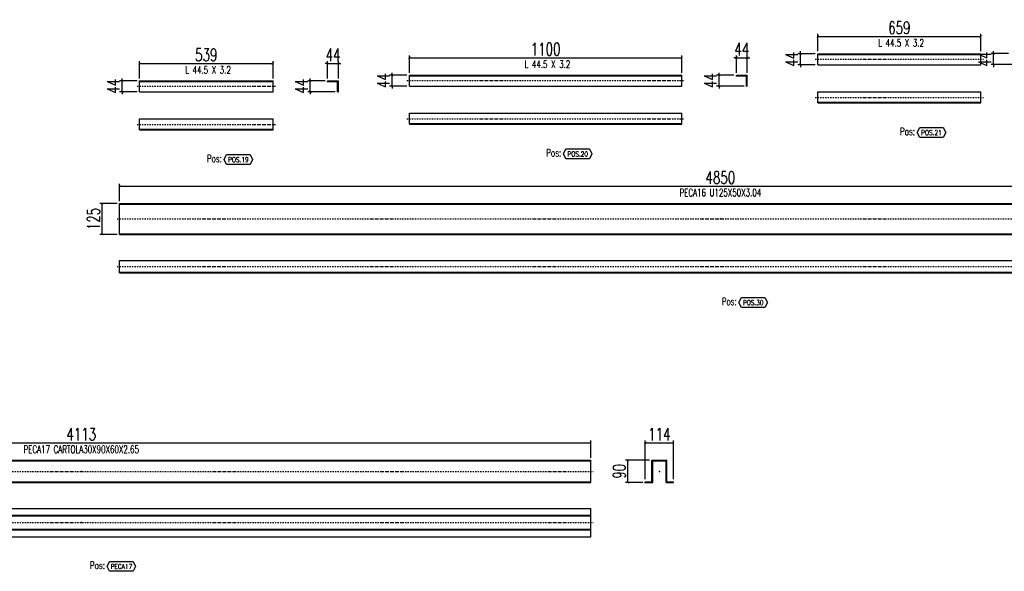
# Model space of a CAD drawing. Header units: feet. Extents: x -13577 to 173285, y -65833 to 34873.
# Tile 91 of 127: x 80625 to 84599, y -58191 to -55962. Entities that reach past the tile are written whole.
import ezdxf
from ezdxf.enums import TextEntityAlignment as Align

# ---------------------------------------------------------------- set-up
doc = ezdxf.new("R2010")
doc.units = ezdxf.units.FT
doc.header["$LTSCALE"] = 10
doc.header["$MEASUREMENT"] = 0
doc.linetypes.add('DASHDOT', pattern=[1, 0.5, -0.25, 0, -0.25])
doc.linetypes.add('HIDDEN', pattern=[0.375, 0.25, -0.125])
doc.layers.get('0').update_dxf_attribs({"linetype": 'CONTINUOUS'})
doc.layers.get('Defpoints').update_dxf_attribs({"linetype": 'CONTINUOUS'})
for name, color, linetype in [('A', 2, 'DASHDOT'), ('FORIR', 4, 'CONTINUOUS'), ('G', 3, 'CONTINUOUS'), ('POS_BOX', 6, 'CONTINUOUS'), ('POS_DES', 2, 'CONTINUOUS'), ('POS_MAT', 2, 'CONTINUOUS'), ('TR', 6, 'HIDDEN'), ('TXT1', 7, 'CONTINUOUS')]:
    doc.layers.add(name, color=color, linetype=linetype)
doc.styles.add('1', font='romans.shx', dxfattribs={"width": 0.7, "height": 50})
doc.styles.add('POS', font='ROMANS', dxfattribs={"width": 0.7})
doc.dimstyles.get("Standard").update_dxf_attribs({"dimtxt": 50, "dimasz": 1, "dimexe": 1, "dimexo": 1, "dimgap": 1, "dimtad": 1, "dimdec": 0, "dimdsep": 46, "dimtxsty": '1', "dimblk": 'ARCHTICK', "dimcen": 3, "dimclrd": 1, "dimclre": 1, "dimclrt": 3, "dimadec": 0, "dimazin": 0, "dimtfac": 1, "dimtdec": 0, "dimtix": 1, "dimtmove": 0, "dimatfit": 3, "dimfxl": 0, "dimtolj": 1, "dimarcsym": 0})

# ---------------------------------------------------------------- blocks, each defined once
blk = doc.blocks.new('_ArchTick')
at = {"color": 0, "linetype": 'ByBlock', "const_width": 0.15}
blk.add_lwpolyline([(-0.5, -0.5), (0.5, 0.5)], dxfattribs=at)
blk = doc.blocks.new('*D633')
at = {"layer": 'Defpoints', "color": 0}
for p in [(82929.9, -57672.2), (78817.4, -57742.2), (82929.9, -57742.2)]:
    blk.add_point(p, dxfattribs=at)
at = {"layer": 'TXT1', "color": 1, "lineweight": -2, "transparency": 16777216}
for p, q in [((78817.4, -57732.2), (78817.4, -57662.2)), ((78817.4, -57672.2), (82929.9, -57672.2)), ((82929.9, -57732.2), (82929.9, -57662.2))]:
    blk.add_line(p, q, dxfattribs=at)
at = {"layer": 'TXT1', "color": 1, "lineweight": -2, "transparency": 16777216, "xscale": 10, "yscale": 10, "zscale": 10, "rotation": 180}
blk.add_blockref('_ArchTick', (78817.4, -57672.2), dxfattribs=at)
at = {"layer": 'TXT1', "color": 1, "lineweight": -2, "transparency": 16777216, "xscale": 10, "yscale": 10, "zscale": 10}
blk.add_blockref('_ArchTick', (82929.9, -57672.2), dxfattribs=at)
at = {"layer": 'TXT1', "color": 3, "transparency": 16777216, "insert": (80873.6, -57637.2), "char_height": 50, "attachment_point": 5, "style": '1'}
blk.add_mtext('\\A1;4113', dxfattribs=at)
blk = doc.blocks.new('3D_INFOM')
blk.add_point((0, 0))
at = {"layer": 'FORIR', "flags": 1}
for tag, p in [('MARK', (7.55, -4.31)), ('NUM_DIS', (7.55, -11.68)), ('NOT_PEZ', (45.73, -11.68)), ('QTA_PEZ', (7.55, -18.55)), ('TIP_PEZ', (45.73, -18.55)), ('TRA_PEZ', (7.55, -26.33)), ('COS_PEZ', (45.73, -26.33)), ('DES_PEZ', (7.55, -33.75))]:
    blk.add_attdef(tag, p, '', height=5, dxfattribs=at)
blk = doc.blocks.new('*D635')
at = {"layer": 'Defpoints', "color": 0}
for p in [(83263.8, -57672.2), (83149.9, -57829.1), (83263.8, -57829.1)]:
    blk.add_point(p, dxfattribs=at)
at = {"layer": 'TXT1', "color": 1, "lineweight": -2, "transparency": 16777216}
for p, q in [((83149.9, -57819.1), (83149.9, -57662.2)), ((83149.9, -57672.2), (83263.8, -57672.2)), ((83263.8, -57819.1), (83263.8, -57662.2))]:
    blk.add_line(p, q, dxfattribs=at)
at = {"layer": 'TXT1', "color": 1, "lineweight": -2, "transparency": 16777216, "xscale": 10, "yscale": 10, "zscale": 10, "rotation": 180}
blk.add_blockref('_ArchTick', (83149.9, -57672.2), dxfattribs=at)
at = {"layer": 'TXT1', "color": 1, "lineweight": -2, "transparency": 16777216, "xscale": 10, "yscale": 10, "zscale": 10}
blk.add_blockref('_ArchTick', (83263.8, -57672.2), dxfattribs=at)
at = {"layer": 'TXT1', "color": 3, "transparency": 16777216, "insert": (83206.9, -57637.2), "char_height": 50, "attachment_point": 5, "style": '1'}
blk.add_mtext('\\A1;114', dxfattribs=at)
blk = doc.blocks.new('*D636')
at = {"layer": 'Defpoints', "color": 0}
for p in [(83079.9, -57742.2), (83176.9, -57742.2), (83149.9, -57832.2)]:
    blk.add_point(p, dxfattribs=at)
at = {"layer": 'TXT1', "color": 1, "lineweight": -2, "transparency": 16777216}
for p, q in [((83166.9, -57742.2), (83069.9, -57742.2)), ((83079.9, -57832.2), (83079.9, -57742.2)), ((83139.9, -57832.2), (83069.9, -57832.2))]:
    blk.add_line(p, q, dxfattribs=at)
at = {"layer": 'TXT1', "color": 1, "lineweight": -2, "transparency": 16777216, "xscale": 10, "yscale": 10, "zscale": 10}
for p, rotation in [((83079.9, -57742.2), 90), ((83079.9, -57832.2), 270)]:
    blk.add_blockref('_ArchTick', p, dxfattribs=dict(at, rotation=rotation))
at = {"layer": 'TXT1', "color": 3, "transparency": 16777216, "insert": (83044.9, -57787.2), "char_height": 50, "attachment_point": 5, "rotation": 90, "style": '1'}
blk.add_mtext('\\A1;90', dxfattribs=at)
blk = doc.blocks.new('POSITION_PRO')
at = {"layer": 'POS_BOX'}
blk.add_lwpolyline([(10.5, -2), (9.5, -4), (0, -4), (-1, -2), (0, 0), (9.5, 0)], close=True, dxfattribs=at)
at = {"insert": (-7.93, -0.05), "char_height": 3, "width": 11.9956, "attachment_point": 1, "style": 'POS'}
blk.add_mtext('Pos:', dxfattribs=at)
at = {"style": 'POS', "width": 0.7}
blk.add_attdef('POS_PEZ', text='', height=2, dxfattribs=at).set_placement((4.76, -3.05), align=Align.CENTER)
at = {"layer": 'POS_DES', "style": 'POS', "width": 0.7, "flags": 1}
for tag, p in [('SPE_PRO', (-7.8, -5.07)), ('LUN_PRO', (-7.82, -5.58)), ('LAR_PRO', (-7.79, -4.53))]:
    blk.add_attdef(tag, p, '', height=0.35, dxfattribs=at)
at = {"layer": 'POS_MAT', "style": 'POS', "width": 0.7, "flags": 1}
for tag, p in [('MAT_PRO', (-6.89, -4.03)), ('PUN_NET2', (-6.94, -7.74)), ('NOM_PRO', (-6.94, -6.11)), ('PUN_NET', (-6.94, -7.16)), ('MAR_CMP', (-6.89, -8.22)), ('PUN_LIS', (-6.94, -6.63)), ('NOT_PEZ', (-6.89, -9.21)), ('QTA_PEZ', (-6.89, -8.75))]:
    blk.add_attdef(tag, text='', height=0.35, dxfattribs=at).set_placement(p, align=Align.CENTER)
blk = doc.blocks.new('*D1129')
at = {"layer": 'Defpoints', "color": 0}
for p in [(81647.6, -56139.6), (81108.6, -56209.6), (81647.6, -56209.6)]:
    blk.add_point(p, dxfattribs=at)
at = {"layer": 'TXT1', "color": 1, "lineweight": -2, "transparency": 16777216}
for p, q in [((81108.6, -56199.6), (81108.6, -56129.6)), ((81108.6, -56139.6), (81647.6, -56139.6)), ((81647.6, -56199.6), (81647.6, -56129.6))]:
    blk.add_line(p, q, dxfattribs=at)
at = {"layer": 'TXT1', "color": 1, "lineweight": -2, "transparency": 16777216, "xscale": 10, "yscale": 10, "zscale": 10, "rotation": 180}
blk.add_blockref('_ArchTick', (81108.6, -56139.6), dxfattribs=at)
at = {"layer": 'TXT1', "color": 1, "lineweight": -2, "transparency": 16777216, "xscale": 10, "yscale": 10, "zscale": 10}
blk.add_blockref('_ArchTick', (81647.6, -56139.6), dxfattribs=at)
at = {"layer": 'TXT1', "color": 3, "transparency": 16777216, "insert": (81378.1, -56104.6), "char_height": 50, "attachment_point": 5, "style": '1'}
blk.add_mtext('\\A1;539', dxfattribs=at)
blk = doc.blocks.new('*D1130')
at = {"layer": 'Defpoints', "color": 0}
for p in [(81038.6, -56209.6), (81108.6, -56209.6), (81108.6, -56253.6)]:
    blk.add_point(p, dxfattribs=at)
at = {"layer": 'TXT1', "color": 1, "lineweight": -2, "transparency": 16777216}
for p, q in [((81098.6, -56209.6), (81028.6, -56209.6)), ((81038.6, -56209.6), (81038.6, -56199.6)), ((81038.6, -56253.6), (81038.6, -56209.6)), ((81098.6, -56253.6), (81028.6, -56253.6)), ((81038.6, -56253.6), (81038.6, -56263.6))]:
    blk.add_line(p, q, dxfattribs=at)
at = {"layer": 'TXT1', "color": 1, "lineweight": -2, "transparency": 16777216, "xscale": 10, "yscale": 10, "zscale": 10}
for p, rotation in [((81038.6, -56209.6), 270), ((81038.6, -56253.6), 90)]:
    blk.add_blockref('_ArchTick', p, dxfattribs=dict(at, rotation=rotation))
at = {"layer": 'TXT1', "color": 3, "transparency": 16777216, "insert": (81003.6, -56231.6), "char_height": 50, "attachment_point": 5, "rotation": 90, "style": '1'}
blk.add_mtext('\\A1;44', dxfattribs=at)
blk = doc.blocks.new('*D1131')
at = {"layer": 'Defpoints', "color": 0}
for p in [(81911.6, -56139.6), (81867.6, -56209.6), (81911.6, -56209.6)]:
    blk.add_point(p, dxfattribs=at)
at = {"layer": 'TXT1', "color": 1, "lineweight": -2, "transparency": 16777216}
for p, q in [((81867.6, -56139.6), (81857.6, -56139.6)), ((81867.6, -56199.6), (81867.6, -56129.6)), ((81867.6, -56139.6), (81911.6, -56139.6)), ((81911.6, -56199.6), (81911.6, -56129.6)), ((81911.6, -56139.6), (81921.6, -56139.6))]:
    blk.add_line(p, q, dxfattribs=at)
at = {"layer": 'TXT1', "color": 1, "lineweight": -2, "transparency": 16777216, "xscale": 10, "yscale": 10, "zscale": 10}
blk.add_blockref('_ArchTick', (81867.6, -56139.6), dxfattribs=at)
at = {"layer": 'TXT1', "color": 1, "lineweight": -2, "transparency": 16777216, "xscale": 10, "yscale": 10, "zscale": 10, "rotation": 180}
blk.add_blockref('_ArchTick', (81911.6, -56139.6), dxfattribs=at)
at = {"layer": 'TXT1', "color": 3, "transparency": 16777216, "insert": (81889.6, -56104.6), "char_height": 50, "attachment_point": 5, "style": '1'}
blk.add_mtext('\\A1;44', dxfattribs=at)
blk = doc.blocks.new('*D1132')
at = {"layer": 'Defpoints', "color": 0}
for p in [(81797.6, -56209.6), (81867.6, -56209.6), (81908.4, -56253.6)]:
    blk.add_point(p, dxfattribs=at)
at = {"layer": 'TXT1', "color": 1, "lineweight": -2, "transparency": 16777216}
for p, q in [((81857.6, -56209.6), (81787.6, -56209.6)), ((81797.6, -56209.6), (81797.6, -56199.6)), ((81797.6, -56253.6), (81797.6, -56209.6)), ((81898.4, -56253.6), (81787.6, -56253.6)), ((81797.6, -56253.6), (81797.6, -56263.6))]:
    blk.add_line(p, q, dxfattribs=at)
at = {"layer": 'TXT1', "color": 1, "lineweight": -2, "transparency": 16777216, "xscale": 10, "yscale": 10, "zscale": 10}
for p, rotation in [((81797.6, -56209.6), 270), ((81797.6, -56253.6), 90)]:
    blk.add_blockref('_ArchTick', p, dxfattribs=dict(at, rotation=rotation))
at = {"layer": 'TXT1', "color": 3, "transparency": 16777216, "insert": (81762.6, -56231.6), "char_height": 50, "attachment_point": 5, "rotation": 90, "style": '1'}
blk.add_mtext('\\A1;44', dxfattribs=at)
blk = doc.blocks.new('*D1133')
at = {"layer": 'Defpoints', "color": 0}
for p in [(83297.8, -56116.6), (82197.8, -56186.6), (83297.8, -56186.6)]:
    blk.add_point(p, dxfattribs=at)
at = {"layer": 'TXT1', "color": 1, "lineweight": -2, "transparency": 16777216}
for p, q in [((82197.8, -56176.6), (82197.8, -56106.6)), ((83297.8, -56176.6), (83297.8, -56106.6)), ((82197.8, -56116.6), (83297.8, -56116.6))]:
    blk.add_line(p, q, dxfattribs=at)
at = {"layer": 'TXT1', "color": 1, "lineweight": -2, "transparency": 16777216, "xscale": 10, "yscale": 10, "zscale": 10, "rotation": 180}
blk.add_blockref('_ArchTick', (82197.8, -56116.6), dxfattribs=at)
at = {"layer": 'TXT1', "color": 1, "lineweight": -2, "transparency": 16777216, "xscale": 10, "yscale": 10, "zscale": 10}
blk.add_blockref('_ArchTick', (83297.8, -56116.6), dxfattribs=at)
at = {"layer": 'TXT1', "color": 3, "transparency": 16777216, "insert": (82747.8, -56081.6), "char_height": 50, "attachment_point": 5, "style": '1'}
blk.add_mtext('\\A1;1100', dxfattribs=at)
blk = doc.blocks.new('*D1134')
at = {"layer": 'Defpoints', "color": 0}
for p in [(82127.8, -56186.6), (82197.8, -56186.6), (82197.8, -56230.6)]:
    blk.add_point(p, dxfattribs=at)
at = {"layer": 'TXT1', "color": 1, "lineweight": -2, "transparency": 16777216}
for p, q in [((82187.8, -56186.6), (82117.8, -56186.6)), ((82127.8, -56186.6), (82127.8, -56176.6)), ((82127.8, -56230.6), (82127.8, -56186.6)), ((82187.8, -56230.6), (82117.8, -56230.6)), ((82127.8, -56230.6), (82127.8, -56240.6))]:
    blk.add_line(p, q, dxfattribs=at)
at = {"layer": 'TXT1', "color": 1, "lineweight": -2, "transparency": 16777216, "xscale": 10, "yscale": 10, "zscale": 10}
for p, rotation in [((82127.8, -56186.6), 270), ((82127.8, -56230.6), 90)]:
    blk.add_blockref('_ArchTick', p, dxfattribs=dict(at, rotation=rotation))
at = {"layer": 'TXT1', "color": 3, "transparency": 16777216, "insert": (82092.8, -56208.6), "char_height": 50, "attachment_point": 5, "rotation": 90, "style": '1'}
blk.add_mtext('\\A1;44', dxfattribs=at)
blk = doc.blocks.new('*D1135')
at = {"layer": 'Defpoints', "color": 0}
for p in [(83561.8, -56116.6), (83517.8, -56186.6), (83561.8, -56186.6)]:
    blk.add_point(p, dxfattribs=at)
at = {"layer": 'TXT1', "color": 1, "lineweight": -2, "transparency": 16777216}
for p, q in [((83517.8, -56176.6), (83517.8, -56106.6)), ((83561.8, -56176.6), (83561.8, -56106.6)), ((83517.8, -56116.6), (83507.8, -56116.6)), ((83517.8, -56116.6), (83561.8, -56116.6)), ((83561.8, -56116.6), (83571.8, -56116.6))]:
    blk.add_line(p, q, dxfattribs=at)
at = {"layer": 'TXT1', "color": 1, "lineweight": -2, "transparency": 16777216, "xscale": 10, "yscale": 10, "zscale": 10}
blk.add_blockref('_ArchTick', (83517.8, -56116.6), dxfattribs=at)
at = {"layer": 'TXT1', "color": 1, "lineweight": -2, "transparency": 16777216, "xscale": 10, "yscale": 10, "zscale": 10, "rotation": 180}
blk.add_blockref('_ArchTick', (83561.8, -56116.6), dxfattribs=at)
at = {"layer": 'TXT1', "color": 3, "transparency": 16777216, "insert": (83539.8, -56081.6), "char_height": 50, "attachment_point": 5, "style": '1'}
blk.add_mtext('\\A1;44', dxfattribs=at)
blk = doc.blocks.new('*D1136')
at = {"layer": 'Defpoints', "color": 0}
for p in [(83447.8, -56186.6), (83517.8, -56186.6), (83558.6, -56230.6)]:
    blk.add_point(p, dxfattribs=at)
at = {"layer": 'TXT1', "color": 1, "lineweight": -2, "transparency": 16777216}
for p, q in [((83507.8, -56186.6), (83437.8, -56186.6)), ((83447.8, -56186.6), (83447.8, -56176.6)), ((83447.8, -56230.6), (83447.8, -56186.6)), ((83548.6, -56230.6), (83437.8, -56230.6)), ((83447.8, -56230.6), (83447.8, -56240.6))]:
    blk.add_line(p, q, dxfattribs=at)
at = {"layer": 'TXT1', "color": 1, "lineweight": -2, "transparency": 16777216, "xscale": 10, "yscale": 10, "zscale": 10}
for p, rotation in [((83447.8, -56186.6), 270), ((83447.8, -56230.6), 90)]:
    blk.add_blockref('_ArchTick', p, dxfattribs=dict(at, rotation=rotation))
at = {"layer": 'TXT1', "color": 3, "transparency": 16777216, "insert": (83412.8, -56208.6), "char_height": 50, "attachment_point": 5, "rotation": 90, "style": '1'}
blk.add_mtext('\\A1;44', dxfattribs=at)
blk = doc.blocks.new('*D1137')
at = {"layer": 'Defpoints', "color": 0}
for p in [(84504.9, -56030.3), (83845.9, -56100.3), (84504.9, -56100.3)]:
    blk.add_point(p, dxfattribs=at)
at = {"layer": 'TXT1', "color": 1, "lineweight": -2, "transparency": 16777216}
for p, q in [((83845.9, -56090.3), (83845.9, -56020.3)), ((83845.9, -56030.3), (84504.9, -56030.3)), ((84504.9, -56090.3), (84504.9, -56020.3))]:
    blk.add_line(p, q, dxfattribs=at)
at = {"layer": 'TXT1', "color": 1, "lineweight": -2, "transparency": 16777216, "xscale": 10, "yscale": 10, "zscale": 10, "rotation": 180}
blk.add_blockref('_ArchTick', (83845.9, -56030.3), dxfattribs=at)
at = {"layer": 'TXT1', "color": 1, "lineweight": -2, "transparency": 16777216, "xscale": 10, "yscale": 10, "zscale": 10}
blk.add_blockref('_ArchTick', (84504.9, -56030.3), dxfattribs=at)
at = {"layer": 'TXT1', "color": 3, "transparency": 16777216, "insert": (84175.4, -55995.3), "char_height": 50, "attachment_point": 5, "style": '1'}
blk.add_mtext('\\A1;659', dxfattribs=at)
blk = doc.blocks.new('*D1138')
at = {"layer": 'Defpoints', "color": 0}
for p in [(83775.9, -56100.3), (83845.9, -56100.3), (83845.9, -56144.3)]:
    blk.add_point(p, dxfattribs=at)
at = {"layer": 'TXT1', "color": 1, "lineweight": -2, "transparency": 16777216}
for p, q in [((83835.9, -56100.3), (83765.9, -56100.3)), ((83775.9, -56100.3), (83775.9, -56090.3)), ((83775.9, -56144.3), (83775.9, -56100.3)), ((83835.9, -56144.3), (83765.9, -56144.3)), ((83775.9, -56144.3), (83775.9, -56154.3))]:
    blk.add_line(p, q, dxfattribs=at)
at = {"layer": 'TXT1', "color": 1, "lineweight": -2, "transparency": 16777216, "xscale": 10, "yscale": 10, "zscale": 10}
for p, rotation in [((83775.9, -56100.3), 270), ((83775.9, -56144.3), 90)]:
    blk.add_blockref('_ArchTick', p, dxfattribs=dict(at, rotation=rotation))
at = {"layer": 'TXT1', "color": 3, "transparency": 16777216, "insert": (83740.9, -56122.3), "char_height": 50, "attachment_point": 5, "rotation": 90, "style": '1'}
blk.add_mtext('\\A1;44', dxfattribs=at)
blk = doc.blocks.new('*D1140')
at = {"layer": 'Defpoints', "color": 0}
for p in [(84555.3, -56099.8), (84625.3, -56099.8), (84666.1, -56143.8)]:
    blk.add_point(p, dxfattribs=at)
at = {"layer": 'TXT1', "color": 1, "lineweight": -2, "transparency": 16777216}
for p, q in [((84615.3, -56099.8), (84545.3, -56099.8)), ((84555.3, -56099.8), (84555.3, -56089.8)), ((84555.3, -56143.8), (84555.3, -56099.8)), ((84656.1, -56143.8), (84545.3, -56143.8)), ((84555.3, -56143.8), (84555.3, -56153.8))]:
    blk.add_line(p, q, dxfattribs=at)
at = {"layer": 'TXT1', "color": 1, "lineweight": -2, "transparency": 16777216, "xscale": 10, "yscale": 10, "zscale": 10}
for p, rotation in [((84555.3, -56099.8), 270), ((84555.3, -56143.8), 90)]:
    blk.add_blockref('_ArchTick', p, dxfattribs=dict(at, rotation=rotation))
at = {"layer": 'TXT1', "color": 3, "transparency": 16777216, "insert": (84520.3, -56121.8), "char_height": 50, "attachment_point": 5, "rotation": 90, "style": '1'}
blk.add_mtext('\\A1;44', dxfattribs=at)
blk = doc.blocks.new('*D1165')
at = {"layer": 'Defpoints', "color": 0}
for p in [(85878, -56635.2), (81028, -56705.2), (85878, -56705.2)]:
    blk.add_point(p, dxfattribs=at)
at = {"layer": 'TXT1', "color": 1, "lineweight": -2, "transparency": 16777216}
for p, q in [((81028, -56695.2), (81028, -56625.2)), ((85878, -56695.2), (85878, -56625.2)), ((81028, -56635.2), (85878, -56635.2))]:
    blk.add_line(p, q, dxfattribs=at)
at = {"layer": 'TXT1', "color": 1, "lineweight": -2, "transparency": 16777216, "xscale": 10, "yscale": 10, "zscale": 10, "rotation": 180}
blk.add_blockref('_ArchTick', (81028, -56635.2), dxfattribs=at)
at = {"layer": 'TXT1', "color": 1, "lineweight": -2, "transparency": 16777216, "xscale": 10, "yscale": 10, "zscale": 10}
blk.add_blockref('_ArchTick', (85878, -56635.2), dxfattribs=at)
at = {"layer": 'TXT1', "color": 3, "transparency": 16777216, "insert": (83453, -56600.2), "char_height": 50, "attachment_point": 5, "style": '1'}
blk.add_mtext('\\A1;4850', dxfattribs=at)
blk = doc.blocks.new('*D1166')
at = {"layer": 'Defpoints', "color": 0}
for p in [(80958, -56705.2), (81028, -56705.2), (81028, -56830.2)]:
    blk.add_point(p, dxfattribs=at)
at = {"layer": 'TXT1', "color": 1, "lineweight": -2, "transparency": 16777216}
for p, q in [((81018, -56705.2), (80948, -56705.2)), ((80958, -56830.2), (80958, -56705.2)), ((81018, -56830.2), (80948, -56830.2))]:
    blk.add_line(p, q, dxfattribs=at)
at = {"layer": 'TXT1', "color": 1, "lineweight": -2, "transparency": 16777216, "xscale": 10, "yscale": 10, "zscale": 10}
for p, rotation in [((80958, -56705.2), 90), ((80958, -56830.2), 270)]:
    blk.add_blockref('_ArchTick', p, dxfattribs=dict(at, rotation=rotation))
at = {"layer": 'TXT1', "color": 3, "transparency": 16777216, "insert": (80923, -56767.7), "char_height": 50, "attachment_point": 5, "rotation": 90, "style": '1'}
blk.add_mtext('\\A1;125', dxfattribs=at)

msp = doc.modelspace()

# ---------------------------------------------------------------- linework, layer by layer
at = {"layer": 'A'}
for p, q in [((83835.9, -56122.3), (84514.9, -56122.3)), ((82187.8, -56208.6), (83307.8, -56208.6)), ((81098.6, -56231.6), (81657.6, -56231.6)), ((83835.9, -56276.3), (84514.9, -56276.3)), ((81098.6, -56385.6), (81657.6, -56385.6)), ((82187.8, -56362.6), (83307.8, -56362.6)), ((81018, -56767.7), (85888, -56767.7)), ((81018, -56960.2), (85888, -56960.2)), ((78807.4, -57787.2), (82939.9, -57787.2)), ((78807.4, -57994.1), (82939.9, -57994.1))]:
    msp.add_line(p, q, dxfattribs=at)
for p in [(83845.9, -56103.5), (82197.8, -56189.8), (83517.8, -56189.8), (81108.6, -56212.8), (81867.6, -56212.8), (83845.9, -56295.1), (82197.8, -56381.4), (81108.6, -56404.4), (81028, -56708.2), (81028, -56982.2), (83149.9, -57832.2)]:
    msp.add_point(p, dxfattribs=at)
at = {"layer": 'G'}
for p, q in [((83845.9, -56100.3), (84504.9, -56100.3)), ((83845.9, -56144.3), (83845.9, -56100.3)), ((84504.9, -56144.3), (84504.9, -56100.3)), ((83845.9, -56144.3), (84504.9, -56144.3)), ((82197.8, -56186.6), (83297.8, -56186.6)), ((82197.8, -56230.6), (82197.8, -56186.6)), ((83297.8, -56230.6), (83297.8, -56186.6)), ((83517.8, -56189.8), (83517.8, -56186.6)), ((83517.8, -56186.6), (83561.8, -56186.6)), ((83517.8, -56189.8), (83558.6, -56189.8)), ((83558.6, -56230.6), (83558.6, -56189.8)), ((83561.8, -56230.6), (83561.8, -56186.6)), ((81108.6, -56209.6), (81647.6, -56209.6)), ((81108.6, -56253.6), (81108.6, -56209.6)), ((81647.6, -56253.6), (81647.6, -56209.6)), ((81867.6, -56212.8), (81867.6, -56209.6)), ((81867.6, -56209.6), (81911.6, -56209.6)), ((81867.6, -56212.8), (81908.4, -56212.8)), ((81908.4, -56253.6), (81908.4, -56212.8)), ((81911.6, -56253.6), (81911.6, -56209.6)), ((81108.6, -56253.6), (81647.6, -56253.6)), ((81908.4, -56253.6), (81911.6, -56253.6)), ((82197.8, -56230.6), (83297.8, -56230.6)), ((83558.6, -56230.6), (83561.8, -56230.6)), ((83845.9, -56254.3), (84504.9, -56254.3)), ((83845.9, -56298.3), (83845.9, -56254.3)), ((84504.9, -56298.3), (84504.9, -56254.3)), ((83845.9, -56298.3), (84504.9, -56298.3)), ((82197.8, -56340.6), (83297.8, -56340.6)), ((82197.8, -56384.6), (82197.8, -56340.6)), ((83297.8, -56384.6), (83297.8, -56340.6)), ((81108.6, -56363.6), (81647.6, -56363.6)), ((81108.6, -56407.6), (81108.6, -56363.6)), ((81647.6, -56407.6), (81647.6, -56363.6)), ((82197.8, -56384.6), (83297.8, -56384.6)), ((81108.6, -56407.6), (81647.6, -56407.6)), ((81028, -56705.2), (85878, -56705.2)), ((81028, -56830.2), (81028, -56705.2)), ((81028, -56830.2), (85878, -56830.2)), ((81028, -56935.2), (85878, -56935.2)), ((81028, -56985.2), (81028, -56935.2)), ((81028, -56985.2), (85878, -56985.2)), ((78817.4, -57742.2), (82929.9, -57742.2)), ((82929.9, -57832.2), (82929.9, -57742.2)), ((83176.9, -57829.1), (83176.9, -57742.2)), ((83176.9, -57742.2), (83236.9, -57742.2)), ((83179.9, -57745.2), (83233.8, -57745.2)), ((83179.9, -57832.2), (83179.9, -57745.2)), ((83233.8, -57832.2), (83233.8, -57745.2)), ((83236.9, -57829.1), (83236.9, -57742.2)), ((78817.4, -57829.1), (82929.9, -57829.1)), ((78817.4, -57832.2), (82929.9, -57832.2)), ((83149.9, -57832.2), (83149.9, -57829.1)), ((83149.9, -57829.1), (83176.9, -57829.1)), ((83149.9, -57832.2), (83179.9, -57832.2)), ((83233.8, -57832.2), (83263.8, -57832.2)), ((83236.9, -57829.1), (83263.8, -57829.1)), ((83263.8, -57832.2), (83263.8, -57829.1)), ((78817.4, -57937.2), (82929.9, -57937.2)), ((82929.9, -58051.1), (82929.9, -57937.2)), ((78817.4, -57964.1), (82929.9, -57964.1)), ((78817.4, -58024.1), (82929.9, -58024.1)), ((78817.4, -58051.1), (82929.9, -58051.1))]:
    msp.add_line(p, q, dxfattribs=at)
for p in [(83845.9, -56103.5), (82197.8, -56189.8), (83517.8, -56189.8), (81108.6, -56212.8), (81867.6, -56212.8), (83845.9, -56295.1), (82197.8, -56381.4), (81108.6, -56404.4), (81028, -56708.2), (81028, -56982.2), (83149.9, -57832.2)]:
    msp.add_point(p, dxfattribs=at)
at = {"layer": 'TR'}
for p, q in [((83845.9, -56103.5), (84504.9, -56103.5)), ((82197.8, -56189.8), (83297.8, -56189.8)), ((81108.6, -56212.8), (81647.6, -56212.8)), ((83845.9, -56295.1), (84504.9, -56295.1)), ((82197.8, -56381.4), (83297.8, -56381.4)), ((81108.6, -56404.4), (81647.6, -56404.4)), ((81028, -56708.2), (85878, -56708.2)), ((81028, -56827.2), (85878, -56827.2)), ((81028, -56982.2), (85878, -56982.2)), ((78817.4, -57745.2), (82929.9, -57745.2)), ((78817.4, -57967.2), (82929.9, -57967.2)), ((78817.4, -58021.1), (82929.9, -58021.1))]:
    msp.add_line(p, q, dxfattribs=at)
for p in [(83845.9, -56103.5), (82197.8, -56189.8), (83517.8, -56189.8), (81108.6, -56212.8), (81867.6, -56212.8), (83845.9, -56295.1), (82197.8, -56381.4), (81108.6, -56404.4), (81028, -56708.2), (81028, -56982.2), (83149.9, -57832.2)]:
    msp.add_point(p, dxfattribs=at)

# ---------------------------------------------------------------- block references
at = {"xscale": 10, "yscale": 10, "zscale": 10}
for p, values in [((84257.4, -56398.3), {'POS_PEZ': 'POS.21'}), ((81460.1, -56507.6), {'POS_PEZ': 'POS.19'}), ((82829.8, -56484.6), {'POS_PEZ': 'POS.20'}), ((83538, -57085.2), {'POS_PEZ': 'POS.30'}), ((80988.1, -58151.1), {'POS_PEZ': 'PECA17'})]:
    msp.add_blockref('POSITION_PRO', p, dxfattribs=at).add_auto_attribs(values)
for p in [(83453, -56767.7), (83453, -56983.7), (80873.6, -57787.2), (83206.9, -57787.2), (80873.6, -57994.1)]:
    msp.add_blockref('3D_INFOM', p, dxfattribs=at)

# ---------------------------------------------------------------- texts
at = {"layer": 'TXT1', "color": 7, "style": '1', "width": 0.7}
for s, p in [(' L 44.5 X 3.2', (84175.4, -56080.3)), (' L 44.5 X 3.2', (81378.1, -56189.6)), (' L 44.5 X 3.2', (82747.8, -56166.6)), ('PECA16 U125X50X3.04', (83453, -56685.2)), ('PECA17 CARTOLA30X90X60X2.65', (80873.6, -57722.2))]:
    msp.add_text(s, height=30, dxfattribs=at).set_placement(p, align=Align.BOTTOM_CENTER)

# ---------------------------------------------------------------- dimensions: what is measured, and where the dimension line sits
at = {"layer": 'TXT1'}
for base, p1, p2, picture, middle in [((84504.9, -56030.3), (83845.9, -56100.3), (84504.9, -56100.3), '*D1137', (84175.4, -55995.3)), ((83297.8, -56116.6), (82197.8, -56186.6), (83297.8, -56186.6), '*D1133', (82747.8, -56081.6)), ((83561.8, -56116.6), (83517.8, -56186.6), (83561.8, -56186.6), '*D1135', (83539.8, -56081.6)), ((81647.6, -56139.6), (81108.6, -56209.6), (81647.6, -56209.6), '*D1129', (81378.1, -56104.6)), ((81911.6, -56139.6), (81867.6, -56209.6), (81911.6, -56209.6), '*D1131', (81889.6, -56104.6)), ((85878, -56635.2), (81028, -56705.2), (85878, -56705.2), '*D1165', (83453, -56600.2)), ((82929.8912, -57672.1874), (78817.3506, -57742.1874), (82929.8912, -57742.1874), '*D633', (80873.6209, -57637.1874)), ((83263.8, -57672.2), (83149.9, -57829.1), (83263.8, -57829.1), '*D635', (83206.9, -57637.2))]:
    dim = msp.add_linear_dim(base=base, p1=p1, p2=p2, dimstyle='Standard', override={"dimscale": 10}, dxfattribs=at)
    dim.commit()
    dim.dimension.update_dxf_attribs({"geometry": picture, "text_midpoint": middle})
for base, p1, p2, picture, middle in [((83775.9, -56100.3), (83845.9, -56144.3), (83845.9, -56100.3), '*D1138', (83740.9, -56122.3)), ((84555.3, -56099.8), (84666.1, -56143.8), (84625.3, -56099.8), '*D1140', (84520.3, -56121.8)), ((82127.8, -56186.6), (82197.8, -56230.6), (82197.8, -56186.6), '*D1134', (82092.8, -56208.6)), ((83447.8, -56186.6), (83558.6, -56230.6), (83517.8, -56186.6), '*D1136', (83412.8, -56208.6)), ((81038.6, -56209.6), (81108.6, -56253.6), (81108.6, -56209.6), '*D1130', (81003.6, -56231.6)), ((81797.6, -56209.6), (81908.4, -56253.6), (81867.6, -56209.6), '*D1132', (81762.6, -56231.6)), ((80958, -56705.2), (81028, -56830.2), (81028, -56705.2), '*D1166', (80923, -56767.7)), ((83079.9, -57742.2), (83149.9, -57832.2), (83176.9, -57742.2), '*D636', (83044.9, -57787.2))]:
    dim = msp.add_linear_dim(base=base, p1=p1, p2=p2, angle=90, dimstyle='Standard', override={"dimscale": 10}, dxfattribs=at)
    dim.commit()
    dim.dimension.update_dxf_attribs({"geometry": picture, "text_midpoint": middle})

doc.saveas('drawing.dxf')
